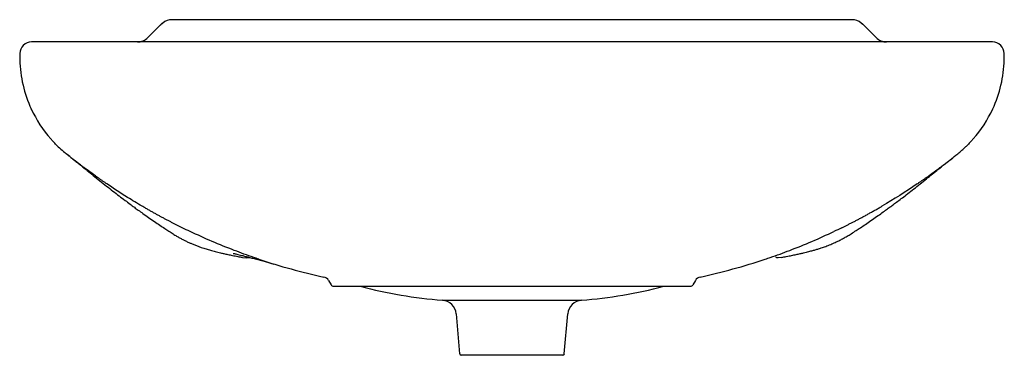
# Model space of a CAD drawing. Header units: millimetres. Extents: x 3485.077 to 3485.737, y 2581.427 to 2581.652.
import ezdxf

# ---------------------------------------------------------------- set-up
doc = ezdxf.new("R2010")
doc.units = ezdxf.units.MM
doc.layers.add('SANINDUSA', color=3, linetype='Continuous')

msp = doc.modelspace()

# ---------------------------------------------------------------- linework, layer by layer
at = {"layer": 'SANINDUSA'}
for p, q in [((3485.16281, 2581.63976), (3485.17081, 2581.64776)), ((3485.17276, 2581.64953), (3485.17278, 2581.64951)), ((3485.63474, 2581.65175), (3485.17902, 2581.65175)), ((3485.641, 2581.64953), (3485.64099, 2581.64951)), ((3485.65095, 2581.63976), (3485.64295, 2581.64776)), ((3485.72888, 2581.63683), (3485.08488, 2581.63683)), ((3485.08464, 2581.5919), (3485.08464, 2581.59191)), ((3485.72912, 2581.5919), (3485.72912, 2581.59191)), ((3485.22623, 2581.49247), (3485.22863, 2581.49217)), ((3485.22863, 2581.49217), (3485.23129, 2581.49233)), ((3485.58753, 2581.49249), (3485.58538, 2581.49215)), ((3485.28395, 2581.47691), (3485.28558, 2581.47409)), ((3485.52981, 2581.47691), (3485.52818, 2581.47409)), ((3485.28731, 2581.47309), (3485.52645, 2581.47309)), ((3485.36026, 2581.46374), (3485.45351, 2581.46374)), ((3485.36945, 2581.45464), (3485.3718, 2581.42775)), ((3485.44196, 2581.42775), (3485.44431, 2581.45464)), ((3485.44097, 2581.42683), (3485.3728, 2581.42683))]:
    msp.add_line(p, q, dxfattribs=at)
for centre, radius, start, end in [((3485.17902, 2581.64183), 0.00992, 90, 129.14586), ((3485.63474, 2581.64183), 0.00992, 50.85414, 90), ((3485.15574, 2581.64683), 0.01, 270, 315), ((3485.65802, 2581.64683), 0.01, 225, 270), ((3485.08488, 2581.62883), 0.008, 90, 178.75029), ((3485.72888, 2581.62883), 0.008, 1.24971, 90), ((3485.16074, 2581.62718), 0.08388, 178.75029, 181.60209), ((3485.65302, 2581.62718), 0.08388, 358.39842, 1.24971), ((3485.16074, 2581.62718), 0.08388, 181.60209, 204.86807), ((3485.65302, 2581.62718), 0.08388, 335.13193, 358.39791), ((3485.16074, 2581.62718), 0.08388, 204.86857, 221.29058), ((3485.65302, 2581.62718), 0.08388, 318.70942, 335.13143), ((3485.36869, 2581.88486), 0.415, 251.52889, 257.75586), ((3485.44507, 2581.88486), 0.415, 282.24422, 288.46875), ((3485.27962, 2581.47441), 0.005, 30, 77.75586), ((3485.28731, 2581.47509), 0.002, 210, 270), ((3485.52645, 2581.47509), 0.002, 270, 330), ((3485.53414, 2581.47441), 0.005, 102.24414, 150), ((3485.38388, 2581.77006), 0.30723, 255.153, 265.58955), ((3485.42988, 2581.77006), 0.30723, 274.41045, 284.847), ((3485.35949, 2581.45377), 0.01, 5, 85.58955), ((3485.45428, 2581.45377), 0.01, 94.41045, 175), ((3485.3728, 2581.42783), 0.001, 185, 270), ((3485.44097, 2581.42783), 0.001, 270, 355)]:
    msp.add_arc(centre, radius, start, end, dxfattribs=at)
for centre, major_axis, start_param, end_param in [((3485.17788, 2581.64069), (0.01061, 0.01061), 1.39504, 1.570796), ((3485.63588, 2581.64069), (-0.01061, 0.01061), 4.712389, 4.888146)]:
    msp.add_ellipse(centre, major_axis=major_axis, ratio=0.666173, start_param=start_param, end_param=end_param, dxfattribs=at)
for points, knots in [([(3485.17276, 2581.64953), (3485.17259, 2581.64939), (3485.17192, 2581.64883), (3485.17129, 2581.64822), (3485.17081, 2581.64776)], [0, 0, 0, 0, 0.24918, 1, 1, 1, 1]), ([(3485.64295, 2581.64776), (3485.6428, 2581.64792), (3485.64217, 2581.64853), (3485.6415, 2581.6491), (3485.641, 2581.64953)], [0, 0, 0, 0, 0.250656, 1, 1, 1, 1]), ([(3485.09977, 2581.56958), (3485.09962, 2581.56974), (3485.09947, 2581.5699), (3485.09929, 2581.57008), (3485.09927, 2581.57011), (3485.09925, 2581.57014)], [0.221535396, 0.221535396, 0.221535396, 0.221535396, 0.223828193, 0.223828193, 0.224193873, 0.224193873, 0.224193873, 0.224193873]), ([(3485.7057, 2581.5619), (3485.70752, 2581.56339), (3485.70933, 2581.56497), (3485.71167, 2581.56721), (3485.71224, 2581.56777), (3485.7128, 2581.56834)], [0.23025272, 0.23025272, 0.23025272, 0.23025272, 0.25645994, 0.25645994, 0.26492456, 0.26492456, 0.26492456, 0.26492456]), ([(3485.10834, 2581.56168), (3485.10879, 2581.56132), (3485.10975, 2581.56055), (3485.11165, 2581.55905), (3485.1139, 2581.55728), (3485.11641, 2581.5553), (3485.11914, 2581.55311), (3485.12234, 2581.55053), (3485.12608, 2581.5475), (3485.13052, 2581.54389), (3485.13504, 2581.54028), (3485.13935, 2581.5369), (3485.14351, 2581.53369), (3485.14736, 2581.53077), (3485.15078, 2581.5282), (3485.15368, 2581.52606), (3485.15648, 2581.52402), (3485.15964, 2581.52174), (3485.16325, 2581.51919), (3485.16703, 2581.51657), (3485.17064, 2581.5141), (3485.174, 2581.51187), (3485.177, 2581.5099), (3485.17969, 2581.50817), (3485.18199, 2581.50677), (3485.18409, 2581.50557), (3485.18614, 2581.50447), (3485.18818, 2581.50344), (3485.19017, 2581.50249), (3485.19215, 2581.50162), (3485.19422, 2581.50076), (3485.19638, 2581.49992), (3485.19843, 2581.49919), (3485.20024, 2581.49859), (3485.2018, 2581.49809), (3485.20328, 2581.49765), (3485.20479, 2581.49721), (3485.20634, 2581.49679), (3485.20794, 2581.49636), (3485.20969, 2581.49592), (3485.21163, 2581.49545), (3485.2139, 2581.49493), (3485.21652, 2581.49436), (3485.21958, 2581.49373), (3485.22283, 2581.49309), (3485.22516, 2581.49266), (3485.22623, 2581.49247)], [0, 0, 0, 0, 0.024243, 0.051718, 0.077681, 0.102278, 0.125678, 0.148074, 0.175194, 0.201541, 0.227521, 0.253194, 0.278623, 0.303352, 0.325375, 0.344541, 0.362511, 0.383942, 0.408855, 0.434986, 0.458802, 0.480317, 0.500143, 0.520409, 0.53901, 0.557015, 0.574971, 0.592882, 0.612054, 0.630875, 0.653234, 0.677173, 0.699064, 0.718826, 0.736521, 0.753869, 0.771683, 0.789961, 0.808701, 0.828146, 0.850772, 0.875599, 0.903809, 0.935394, 0.970345, 1, 1, 1, 1]), ([(3485.58754, 2581.49247), (3485.58862, 2581.49267), (3485.59098, 2581.4931), (3485.59426, 2581.49374), (3485.59735, 2581.49438), (3485.59999, 2581.49496), (3485.60222, 2581.49547), (3485.60411, 2581.49593), (3485.60577, 2581.49635), (3485.60758, 2581.49683), (3485.6096, 2581.49739), (3485.61185, 2581.49805), (3485.61431, 2581.49884), (3485.61729, 2581.49988), (3485.62041, 2581.5011), (3485.62327, 2581.50234), (3485.62595, 2581.50361), (3485.62842, 2581.50489), (3485.63092, 2581.50627), (3485.63357, 2581.50785), (3485.63656, 2581.50976), (3485.63973, 2581.51185), (3485.64305, 2581.51405), (3485.64662, 2581.51649), (3485.65036, 2581.51908), (3485.65395, 2581.52162), (3485.65706, 2581.52386), (3485.65967, 2581.52576), (3485.6621, 2581.52755), (3485.66481, 2581.52957), (3485.66788, 2581.53188), (3485.67137, 2581.53455), (3485.67523, 2581.53753), (3485.67935, 2581.54078), (3485.68368, 2581.54425), (3485.68787, 2581.54765), (3485.69148, 2581.55057), (3485.69463, 2581.55311), (3485.69736, 2581.5553), (3485.69987, 2581.55728), (3485.70212, 2581.55905), (3485.70402, 2581.56055), (3485.70498, 2581.56132), (3485.70542, 2581.56168)], [0, 0, 0, 0, 0.030109, 0.06543, 0.097301, 0.125712, 0.150656, 0.172122, 0.190682, 0.208595, 0.235892, 0.262144, 0.289255, 0.321043, 0.357326, 0.387657, 0.410505, 0.43206, 0.453682, 0.475689, 0.499849, 0.519467, 0.540733, 0.56425, 0.590057, 0.614875, 0.63628, 0.653355, 0.669042, 0.686636, 0.706266, 0.727407, 0.751669, 0.776165, 0.800946, 0.826075, 0.851926, 0.874323, 0.897722, 0.92232, 0.948282, 0.975757, 1, 1, 1, 1]), ([(3485.13528, 2581.54172), (3485.13474, 2581.54209), (3485.13367, 2581.54282), (3485.1321, 2581.5439), (3485.13059, 2581.54496), (3485.12912, 2581.54599), (3485.12771, 2581.54699), (3485.12516, 2581.54882), (3485.12211, 2581.55104), (3485.1192, 2581.55322), (3485.1179, 2581.55421), (3485.11757, 2581.55446)], [0, 0, 0, 0, 0.090288, 0.177793, 0.262514, 0.344449, 0.423599, 0.499961, 0.775871, 0.942579, 1, 1, 1, 1]), ([(3485.67848, 2581.54172), (3485.67901, 2581.54208), (3485.68007, 2581.5428), (3485.68163, 2581.54388), (3485.68314, 2581.54493), (3485.68461, 2581.54596), (3485.68603, 2581.54697), (3485.68859, 2581.54881), (3485.69165, 2581.55104), (3485.69456, 2581.55322), (3485.69586, 2581.55421), (3485.6962, 2581.55446)], [0, 0, 0, 0, 0.088975, 0.175691, 0.260147, 0.342344, 0.422282, 0.499961, 0.775939, 0.942619, 1, 1, 1, 1]), ([(3485.15894, 2581.52677), (3485.15565, 2581.52869), (3485.15239, 2581.53066), (3485.14448, 2581.5356), (3485.13985, 2581.53861), (3485.13528, 2581.54172)], [0.3918141, 0.3918141, 0.3918141, 0.3918141, 0.4347424, 0.4347424, 0.4968638, 0.4968638, 0.4968638, 0.4968638]), ([(3485.18584, 2581.51231), (3485.18525, 2581.5126), (3485.18407, 2581.51319), (3485.18227, 2581.51408), (3485.18046, 2581.515), (3485.17862, 2581.51594), (3485.17675, 2581.51691), (3485.17486, 2581.5179), (3485.17295, 2581.51892), (3485.17102, 2581.51996), (3485.16906, 2581.52103), (3485.16708, 2581.52212), (3485.16507, 2581.52324), (3485.16305, 2581.52439), (3485.161, 2581.52557), (3485.15963, 2581.52636), (3485.15894, 2581.52677)], [0, 0, 0, 0, 0.064487, 0.130041, 0.196661, 0.264348, 0.333102, 0.402925, 0.473815, 0.545775, 0.618803, 0.692902, 0.76807, 0.844309, 0.921619, 1, 1, 1, 1]), ([(3485.62792, 2581.51231), (3485.62852, 2581.5126), (3485.62973, 2581.5132), (3485.63157, 2581.51412), (3485.63346, 2581.51508), (3485.6354, 2581.51607), (3485.63738, 2581.5171), (3485.63941, 2581.51817), (3485.64148, 2581.51928), (3485.6436, 2581.52042), (3485.64576, 2581.52161), (3485.64797, 2581.52283), (3485.65022, 2581.5241), (3485.65251, 2581.52542), (3485.65405, 2581.52631), (3485.65482, 2581.52677)], [0, 0, 0, 0, 0.065482, 0.132871, 0.202166, 0.273369, 0.346478, 0.421494, 0.498417, 0.577247, 0.657984, 0.740628, 0.825178, 0.911636, 1, 1, 1, 1]), ([(3485.23722, 2581.49128), (3485.23605, 2581.49166), (3485.2305, 2581.49344), (3485.22, 2581.49735), (3485.20575, 2581.50303), (3485.19601, 2581.50752), (3485.19113, 2581.50976)], [0, 0, 0, 0, 0.073947, 0.352445, 0.675977, 1, 1, 1, 1]), ([(3485.57653, 2581.49128), (3485.5777, 2581.49165), (3485.58326, 2581.49344), (3485.59376, 2581.49735), (3485.60801, 2581.50303), (3485.61776, 2581.50752), (3485.62263, 2581.50976)], [0, 0, 0, 0, 0.074254, 0.352659, 0.676085, 1, 1, 1, 1]), ([(3485.22005, 2581.49515), (3485.22004, 2581.49515), (3485.21994, 2581.49517), (3485.22031, 2581.49509), (3485.22116, 2581.4949), (3485.22242, 2581.4946), (3485.22392, 2581.49424), (3485.22585, 2581.49375), (3485.22775, 2581.49326), (3485.23026, 2581.4926), (3485.23302, 2581.49187), (3485.23643, 2581.49097), (3485.24005, 2581.49002), (3485.24309, 2581.48919), (3485.24559, 2581.4885), (3485.24682, 2581.48815), (3485.24733, 2581.488)], [0, 0, 0, 0, 0.007553, 0.113206, 0.218228, 0.299045, 0.38231, 0.470956, 0.564834, 0.631004, 0.692595, 0.75129, 0.810989, 0.876411, 0.949342, 1, 1, 1, 1]), ([(3485.58431, 2581.49224), (3485.58431, 2581.49224), (3485.58431, 2581.49224), (3485.58399, 2581.49245), (3485.58368, 2581.49265)], [0, 0, 0, 0, 0.000009, 1, 1, 1, 1]), ([(3485.58538, 2581.49215), (3485.58522, 2581.49215), (3485.58505, 2581.49216), (3485.58478, 2581.49218), (3485.58469, 2581.49219), (3485.58455, 2581.49221), (3485.58448, 2581.49222), (3485.58439, 2581.49223), (3485.58435, 2581.49223), (3485.58433, 2581.49224), (3485.58432, 2581.49224), (3485.58431, 2581.49224), (3485.58431, 2581.49224), (3485.58431, 2581.49224)], [0, 0, 0, 0, 0.5, 0.5, 0.75, 0.75, 0.875, 0.9375, 0.96875, 0.984375, 0.992187, 0.992187, 1, 1, 1, 1])]:
    msp.add_open_spline(points, degree=3, knots=knots, dxfattribs=at)
for points in [[(3485.09925, 2581.57014), (3485.09873, 2581.57069), (3485.09822, 2581.57126), (3485.09772, 2581.57183)], [(3485.10096, 2581.56834), (3485.10056, 2581.56875), (3485.10016, 2581.56916), (3485.09977, 2581.56958)], [(3485.10096, 2581.56834), (3485.10321, 2581.56606), (3485.10558, 2581.56391), (3485.10806, 2581.5619)], [(3485.714, 2581.56958), (3485.7136, 2581.56916), (3485.7132, 2581.56875), (3485.7128, 2581.56834)], [(3485.71452, 2581.57014), (3485.71434, 2581.56995), (3485.71417, 2581.56976), (3485.714, 2581.56958)], [(3485.71605, 2581.57183), (3485.71554, 2581.57126), (3485.71503, 2581.57069), (3485.71452, 2581.57014)], [(3485.11757, 2581.55446), (3485.11439, 2581.55688), (3485.11122, 2581.55933), (3485.1081, 2581.56187)], [(3485.6962, 2581.55446), (3485.69939, 2581.55689), (3485.70254, 2581.55936), (3485.70566, 2581.56187)], [(3485.67848, 2581.54172), (3485.67077, 2581.53647), (3485.66287, 2581.53148), (3485.65482, 2581.52677)], [(3485.19113, 2581.50976), (3485.18936, 2581.5106), (3485.1876, 2581.51145), (3485.18584, 2581.51231)], [(3485.62792, 2581.51231), (3485.62616, 2581.51145), (3485.6244, 2581.5106), (3485.62263, 2581.50976)]]:
    msp.add_open_spline(points, degree=3, dxfattribs=at)

doc.saveas('drawing.dxf')
